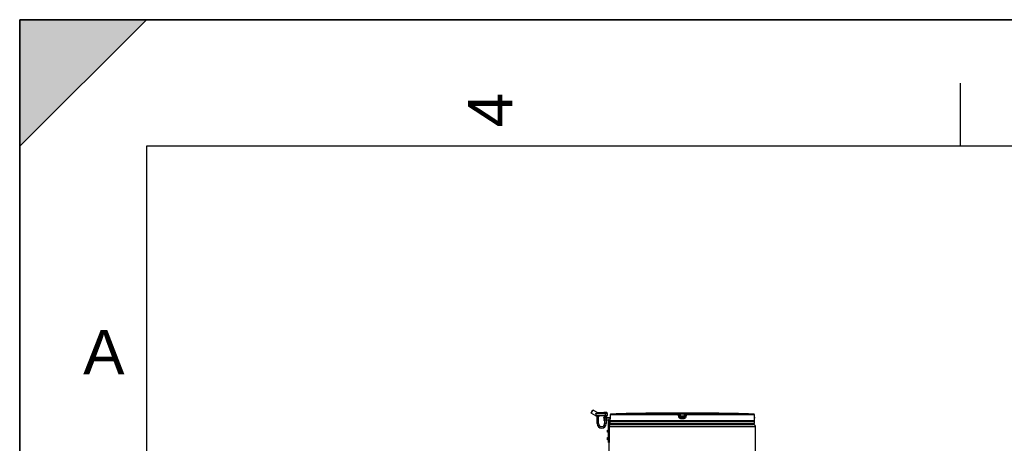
# Model space of a CAD drawing. Header units: millimetres. Extents: x 0 to 297, y 0 to 210.
# Tile 16 of 32: x 0 to 78, y 177 to 210. Entities that reach past the tile are written whole.
import ezdxf

# ---------------------------------------------------------------- set-up
doc = ezdxf.new("R2010")
doc.units = ezdxf.units.MM
doc.header["$LTSCALE"] = 16.335
doc.layers.get('0').update_dxf_attribs({"linetype": 'CONTINUOUS'})
doc.layers.add('01_GLOBAL', color=7, linetype='CONTINUOUS')
doc.styles.add('TEXTSTYLE_2', font='arial.ttf')

# ---------------------------------------------------------------- blocks, each defined once
blk = doc.blocks.new('MARGEA4_BL0', base_point=(148.514, 105.014))
at = {"color": 7, "linetype": 'Continuous'}
for p, q in [((297.014, 210.014), (0.014, 210.014)), ((0.014, 0.014), (0.014, 210.014)), ((0.014, 200.014), (10.014, 210.014)), ((10.014, 210.014), (0.014, 210.014)), ((0.014, 210.014), (0.014, 200.014)), ((0.014, 0.014), (0.014, 210.014)), ((0.014, 210.014), (0.014, 0.014)), ((0.014, 200.014), (10.014, 210.014)), ((74.264, 205.014), (74.264, 200.014)), ((287.014, 200.014), (10.014, 200.014)), ((10.014, 200.014), (10.014, 10.014))]:
    blk.add_line(p, q, dxfattribs=at)
blk.add_solid([(0.014, 200.014), (10.014, 210.014), (0.014, 210.014)], dxfattribs=at)
at = {"color": 2, "linetype": 'Continuous', "style": 'TEXTSTYLE_2', "oblique": 0.00002}
blk.add_text('4', height=3.5, rotation=90, dxfattribs=at).set_placement((38.889, 201.514))
blk.add_text('A', height=3.5, dxfattribs=at).set_placement((5.014, 182.014))

msp = doc.modelspace()

# ---------------------------------------------------------------- linework, layer by layer
at = {"color": 7, "linetype": 'Continuous'}
for p, q in [((0, 0), (0, 210)), ((0, 210), (297, 210)), ((45.12, 178.973), (45.24, 179.181)), ((45.12, 178.973), (45.131, 178.932)), ((45.131, 178.932), (45.281, 179.192)), ((45.488, 178.726), (45.131, 178.932)), ((45.24, 179.181), (45.281, 179.192)), ((45.645, 178.982), (45.281, 179.192)), ((45.495, 178.895), (45.495, 178.925)), ((46.161, 178.982), (45.604, 178.982)), ((46.132, 178.982), (46.132, 178.997)), ((46.147, 179.012), (46.342, 179.012)), ((46.357, 178.972), (46.245, 178.972)), ((46.357, 178.997), (46.357, 178.972)), ((46.395, 178.907), (46.395, 178.752)), ((49.991, 178.938), (49.841, 178.936)), ((49.99, 178.938), (49.966, 178.937)), ((49.991, 178.938), (49.99, 178.938)), ((52.18, 178.938), (52.32, 178.938)), ((52.32, 178.938), (52.46, 178.938)), ((54.648, 178.938), (54.648, 178.938)), ((54.798, 178.936), (54.648, 178.938)), ((54.649, 178.938), (54.648, 178.938)), ((54.701, 178.937), (54.657, 178.938)), ((54.798, 178.936), (54.701, 178.937)), ((45.495, 178.727), (45.495, 178.791)), ((45.503, 178.722), (45.525, 178.722)), ((45.522, 178.722), (45.524, 178.722)), ((45.602, 178.722), (45.525, 178.722)), ((45.742, 178.692), (45.547, 178.692)), ((45.585, 178.122), (45.585, 178.692)), ((46.202, 178.722), (45.687, 178.722)), ((45.705, 178.122), (45.705, 178.692)), ((46.093, 178.606), (46.626, 178.62)), ((46.093, 178.606), (46.095, 178.561)), ((46.095, 178.561), (46.625, 178.575)), ((46.095, 178.428), (46.095, 178.383)), ((46.095, 178.428), (46.485, 178.428)), ((46.485, 178.383), (46.095, 178.383)), ((46.123, 178.607), (46.125, 178.562)), ((46.125, 178.428), (46.125, 178.383)), ((46.342, 178.692), (46.147, 178.692)), ((46.185, 178.692), (46.185, 178.609)), ((46.185, 178.564), (46.185, 178.428)), ((46.185, 178.383), (46.185, 178.122)), ((46.305, 178.692), (46.305, 178.612)), ((46.305, 178.567), (46.305, 178.428)), ((46.305, 178.383), (46.305, 178.122)), ((46.357, 178.708), (46.357, 178.707)), ((46.5, 176.628), (46.5, 178.368)), ((46.545, 178.368), (46.545, 176.628)), ((46.62, 178.35), (46.62, 178.502)), ((46.62, 178.125), (46.62, 178.275)), ((46.62, 178.275), (58.02, 178.275)), ((46.62, 178.125), (58.02, 178.125)), ((46.624, 178.537), (46.623, 178.531)), ((46.625, 178.562), (46.624, 178.553)), ((46.624, 178.553), (46.624, 178.544)), ((46.624, 178.544), (46.624, 178.537)), ((46.626, 178.595), (46.625, 178.583)), ((46.625, 178.583), (46.625, 178.572)), ((46.625, 178.572), (46.625, 178.562)), ((46.627, 178.803), (46.626, 178.62)), ((46.626, 178.62), (46.626, 178.607)), ((46.626, 178.62), (46.626, 178.62)), ((46.626, 178.607), (46.626, 178.595)), ((46.65, 178.275), (46.65, 178.278)), ((46.695, 178.05), (46.695, 178.125)), ((46.695, 178.05), (57.945, 178.05)), ((57.945, 178.05), (57.945, 178.125)), ((57.99, 178.275), (57.99, 178.278)), ((58.013, 178.634), (58.012, 178.803)), ((58.013, 178.618), (58.013, 178.634)), ((58.013, 178.606), (58.013, 178.621)), ((58.014, 178.595), (58.013, 178.609)), ((58.014, 178.584), (58.014, 178.597)), ((58.014, 178.573), (58.014, 178.586)), ((58.014, 178.564), (58.014, 178.576)), ((58.015, 178.555), (58.014, 178.566)), ((58.015, 178.547), (58.015, 178.557)), ((58.015, 178.54), (58.015, 178.549)), ((58.016, 178.533), (58.015, 178.541)), ((58.016, 178.524), (58.015, 178.538)), ((58.016, 178.525), (58.016, 178.531)), ((58.016, 178.521), (58.016, 178.525)), ((58.02, 178.35), (58.02, 178.502)), ((58.02, 178.125), (58.02, 178.275)), ((46.41, 177.446), (46.41, 177.61)), ((46.41, 177.61), (46.485, 177.61)), ((46.485, 177.446), (46.41, 177.446)), ((46.485, 177.611), (46.485, 177.446)), ((46.5, 177.611), (46.485, 177.611)), ((46.5, 177.446), (46.485, 177.446)), ((46.547, 177.481), (46.545, 177.488)), ((46.41, 176.846), (46.41, 177.01)), ((46.41, 177.01), (46.485, 177.01)), ((46.485, 176.846), (46.41, 176.846)), ((46.485, 177.011), (46.485, 176.846)), ((46.5, 177.011), (46.485, 177.011)), ((46.5, 176.846), (46.485, 176.846)), ((46.5, 176.658), (46.545, 176.658)), ((46.5, 176.628), (46.545, 176.628)), ((46.547, 176.881), (46.545, 176.888))]:
    msp.add_line(p, q, dxfattribs=at)
at = {"color": 9, "linetype": 'Continuous'}
for p, q in [((45.495, 178.907), (46.395, 178.907)), ((45.525, 178.878), (45.495, 178.895)), ((45.525, 178.722), (45.525, 178.878)), ((46.132, 178.997), (46.357, 178.997)), ((46.245, 178.708), (46.245, 178.972)), ((52.028, 178.877), (46.7, 178.877)), ((49.991, 178.938), (49.991, 178.938)), ((52.028, 178.877), (52.028, 178.936)), ((52.103, 178.811), (52.103, 178.87)), ((52.124, 178.702), (52.103, 178.87)), ((52.124, 178.643), (52.103, 178.811)), ((52.18, 178.938), (52.18, 178.862)), ((52.198, 178.712), (52.18, 178.862)), ((52.46, 178.862), (52.18, 178.862)), ((52.46, 178.862), (52.441, 178.712)), ((52.46, 178.938), (52.46, 178.862)), ((52.536, 178.87), (52.515, 178.702)), ((52.536, 178.811), (52.515, 178.643)), ((52.536, 178.87), (52.536, 178.811)), ((52.611, 178.936), (52.611, 178.877)), ((57.939, 178.877), (52.611, 178.877)), ((45.488, 178.726), (45.495, 178.727)), ((45.495, 178.752), (46.395, 178.752)), ((45.757, 178.707), (45.532, 178.707)), ((45.585, 178.122), (45.705, 178.122)), ((46.357, 178.707), (46.132, 178.707)), ((46.305, 178.122), (46.185, 178.122)), ((46.245, 178.723), (46.202, 178.722)), ((46.245, 178.708), (46.207, 178.707)), ((46.245, 178.723), (46.37, 178.723)), ((46.357, 178.708), (46.245, 178.708)), ((46.621, 178.502), (46.62, 178.502)), ((58.02, 178.35), (46.62, 178.35)), ((46.627, 178.802), (46.626, 178.634)), ((46.626, 178.634), (46.626, 178.634)), ((46.627, 178.802), (46.627, 178.803)), ((52.025, 178.802), (46.627, 178.802)), ((46.65, 178.278), (46.674, 178.278)), ((48.275, 178.278), (48.48, 178.278)), ((52.046, 178.634), (52.025, 178.802)), ((52.124, 178.702), (52.124, 178.643)), ((52.124, 178.702), (52.125, 178.697)), ((52.197, 178.636), (52.198, 178.636)), ((52.32, 178.502), (52.197, 178.502)), ((52.198, 178.712), (52.198, 178.577)), ((52.441, 178.712), (52.198, 178.712)), ((52.441, 178.636), (52.198, 178.636)), ((52.32, 178.577), (52.198, 178.577)), ((52.2, 178.278), (52.44, 178.278)), ((52.441, 178.577), (52.32, 178.577)), ((52.443, 178.502), (52.32, 178.502)), ((52.441, 178.577), (52.441, 178.712)), ((52.442, 178.636), (52.441, 178.636)), ((52.515, 178.643), (52.515, 178.702)), ((52.515, 178.702), (52.515, 178.697)), ((52.615, 178.802), (52.593, 178.634)), ((58.012, 178.802), (52.615, 178.802)), ((56.159, 178.278), (56.364, 178.278)), ((57.965, 178.278), (57.99, 178.278)), ((58.012, 178.802), (58.012, 178.803)), ((58.013, 178.634), (58.012, 178.802)), ((58.013, 178.634), (58.013, 178.634)), ((58.02, 178.502), (58.018, 178.502)), ((46.41, 177.61), (46.485, 177.61)), ((46.41, 177.57), (46.485, 177.57)), ((46.41, 177.567), (46.485, 177.567)), ((46.485, 177.488), (46.41, 177.488)), ((46.485, 177.485), (46.41, 177.485)), ((46.485, 177.447), (46.41, 177.447)), ((46.41, 177.01), (46.485, 177.01)), ((46.41, 176.97), (46.485, 176.97)), ((46.41, 176.967), (46.485, 176.967)), ((46.485, 176.888), (46.41, 176.888)), ((46.485, 176.885), (46.41, 176.885)), ((46.485, 176.847), (46.41, 176.847))]:
    msp.add_line(p, q, dxfattribs=at)
at = {"color": 7, "linetype": 'Continuous'}
for points in [[(49.966, 178.937), (49.91, 178.937), (49.9, 178.937)], [(46.623, 178.531), (46.623, 178.525), (46.623, 178.523), (46.623, 178.521), (46.623, 178.519), (46.623, 178.517), (46.622, 178.516), (46.622, 178.515), (46.622, 178.515)], [(58.017, 178.516), (58.017, 178.516), (58.017, 178.515), (58.017, 178.515), (58.017, 178.515), (58.017, 178.515), (58.017, 178.516), (58.017, 178.517), (58.017, 178.518), (58.017, 178.52), (58.016, 178.521)]]:
    msp.add_lwpolyline(points, dxfattribs=at)
for centre, radius, start, end in [((46.147, 178.997), 0.015, 90, 180), ((46.342, 178.997), 0.015, 0, 90), ((46.32, 178.907), 0.075, 0, 60), ((46.702, 178.802), 0.075, 91.48637, 179.62893), ((52.32, -37.687), 216.637, 90.65548, 91.48637), ((52.32, -37.687), 216.637, 89.3842, 90.6158), ((52.32, -37.69), 216.64, 88.51363, 89.34451), ((57.937, 178.802), 0.075, 0.47139, 88.50968), ((45.503, 178.752), 0.03, 239.999, 269.99885), ((45.525, 178.752), 0.03, 180, 270), ((45.517, 178.707), 0.015, 0, 90), ((45.547, 178.707), 0.015, 180, 270), ((45.945, 178.122), 0.36, 180, 360), ((45.945, 178.122), 0.24, 180, 360), ((45.742, 178.707), 0.015, 270, 360), ((45.772, 178.707), 0.015, 90, 180), ((46.117, 178.707), 0.015, 0, 90), ((46.147, 178.707), 0.015, 180, 270), ((46.342, 178.707), 0.015, 270, 360), ((46.372, 178.708), 0.015, 99.59407, 180), ((46.365, 178.752), 0.03, 279.59407, 360), ((46.485, 178.368), 0.06, 0, 90), ((46.485, 178.368), 0.015, 0, 90), ((46.695, 178.502), 0.075, 162.87448, 180), ((46.695, 178.35), 0.075, 180, 235.73564), ((46.669, 178.278), 0.0195, 148.62171, 180), ((57.945, 178.35), 0.075, 304.26436, 360), ((57.97, 178.278), 0.0195, 0, 31.37829), ((57.945, 178.502), 0.075, 0, 17.12565)]:
    msp.add_arc(centre, radius, start, end, dxfattribs=at)
at = {"color": 9, "linetype": 'Continuous'}
for centre, radius, start, end in [((46.704, 178.799), 0.0782, 112.01648, 113.76901), ((46.703, 178.799), 0.0778, 106.67488, 112.02116), ((46.703, 178.801), 0.0764, 102.77751, 106.67429), ((46.703, 178.802), 0.0747, 99.31344, 102.77746), ((46.702, 178.806), 0.0713, 91.54035, 99.35142), ((57.937, 178.806), 0.0713, 80.77303, 88.46162), ((57.937, 178.803), 0.0742, 79.08428, 80.81472), ((57.936, 178.801), 0.076, 73.52092, 79.07067), ((57.936, 178.8), 0.0773, 71.97966, 73.5335), ((57.936, 178.799), 0.078, 65.34706, 71.97453), ((57.936, 178.8), 0.0775, 58.80204, 65.35741), ((44.462, 178.633), 2.164, 357.79623, 358.47127), ((43.876, 178.648), 2.75, 358.47333, 359.41227), ((43.632, 178.652), 2.995, 359.39506, 359.65041), ((52.938, 172.785), 5.973, 97.11548, 97.47489), ((51.701, 172.785), 5.973, 82.52511, 82.88452), ((60.615, 178.646), 2.602, 180.28324, 182.05321)]:
    msp.add_arc(centre, radius, start, end, dxfattribs=at)
at = {"color": 7, "linetype": 'Continuous'}
for points, knots in [([(45.495, 178.925), (45.503, 178.933), (45.535, 178.96), (45.575, 178.982), (45.604, 178.982)], [0, 0, 0, 0, 0.285231, 1, 1, 1, 1]), ([(45.495, 178.791), (45.495, 178.806), (45.504, 178.836), (45.517, 178.864), (45.525, 178.878)], [0, 0, 0, 0, 0.474484, 1, 1, 1, 1]), ([(46.245, 178.972), (46.229, 178.972), (46.201, 178.975), (46.174, 178.982), (46.161, 178.982)], [0, 0, 0, 0, 0.546892, 1, 1, 1, 1]), ([(46.547, 177.481), (46.546, 177.482), (46.545, 177.486), (46.545, 177.491), (46.545, 177.495)], [0, 0, 0, 0, 0.163378, 1, 1, 1, 1]), ([(46.547, 176.881), (46.546, 176.882), (46.545, 176.886), (46.545, 176.891), (46.545, 176.895)], [0, 0, 0, 0, 0.163378, 1, 1, 1, 1])]:
    msp.add_open_spline(points, degree=3, knots=knots, dxfattribs=at)
at = {"color": 9, "linetype": 'Continuous'}
for points in [[(46.627, 178.802), (46.627, 178.829), (46.647, 178.86), (46.672, 178.871)], [(52.028, 178.936), (52.061, 178.936), (52.099, 178.903), (52.103, 178.87)], [(52.028, 178.877), (52.061, 178.877), (52.099, 178.844), (52.103, 178.811)], [(52.611, 178.936), (52.578, 178.936), (52.54, 178.903), (52.536, 178.87)], [(52.536, 178.811), (52.54, 178.844), (52.578, 178.877), (52.611, 178.877)], [(58.012, 178.802), (58.012, 178.827), (57.997, 178.853), (57.976, 178.866)], [(45.495, 178.727), (45.499, 178.724), (45.504, 178.722), (45.509, 178.722)], [(52.198, 178.577), (52.165, 178.577), (52.128, 178.61), (52.124, 178.643)], [(52.515, 178.643), (52.511, 178.61), (52.474, 178.577), (52.441, 178.577)]]:
    msp.add_open_spline(points, degree=3, dxfattribs=at)
for points, knots in [([(52.025, 178.802), (52.025, 178.82), (52.031, 178.84), (52.022, 178.874), (52.028, 178.877)], [0, 0, 0, 0, 0.696676, 1, 1, 1, 1]), ([(52.025, 178.802), (52.043, 178.805), (52.07, 178.805), (52.09, 178.812), (52.103, 178.809), (52.103, 178.811)], [0, 0, 0, 0, 0.702528, 0.921269, 1, 1, 1, 1]), ([(52.028, 178.936), (52.028, 178.94), (52.052, 178.932), (52.075, 178.94), (52.126, 178.936), (52.16, 178.938), (52.18, 178.938)], [0, 0, 0, 0, 0.076793, 0.294399, 0.618544, 1, 1, 1, 1]), ([(52.103, 178.87), (52.103, 178.872), (52.115, 178.867), (52.135, 178.87), (52.162, 178.864), (52.18, 178.862)], [0, 0, 0, 0, 0.078331, 0.297814, 1, 1, 1, 1]), ([(52.46, 178.938), (52.479, 178.938), (52.513, 178.936), (52.564, 178.94), (52.587, 178.932), (52.611, 178.94), (52.611, 178.936)], [0, 0, 0, 0, 0.38169, 0.705926, 0.923307, 1, 1, 1, 1]), ([(52.46, 178.862), (52.478, 178.864), (52.505, 178.87), (52.524, 178.867), (52.536, 178.872), (52.536, 178.87)], [0, 0, 0, 0, 0.703406, 0.922256, 1, 1, 1, 1]), ([(52.615, 178.802), (52.596, 178.804), (52.571, 178.811), (52.547, 178.808), (52.538, 178.813), (52.536, 178.811)], [0, 0, 0, 0, 0.702777, 0.921367, 1, 1, 1, 1]), ([(52.615, 178.802), (52.615, 178.82), (52.609, 178.84), (52.618, 178.874), (52.611, 178.877)], [0, 0, 0, 0, 0.696571, 1, 1, 1, 1]), ([(45.687, 178.722), (45.673, 178.722), (45.645, 178.723), (45.616, 178.722), (45.602, 178.722)], [0, 0, 0, 0, 0.500003, 1, 1, 1, 1]), ([(45.602, 178.722), (45.603, 178.722), (45.606, 178.716), (45.607, 178.711), (45.607, 178.707)], [0, 0, 0, 0, 0.346151, 1, 1, 1, 1]), ([(45.683, 178.707), (45.67, 178.707), (45.645, 178.708), (45.619, 178.707), (45.607, 178.707)], [0, 0, 0, 0, 0.5, 1, 1, 1, 1]), ([(45.688, 178.722), (45.686, 178.722), (45.683, 178.716), (45.683, 178.711), (45.683, 178.707)], [0, 0, 0, 0, 0.346148, 1, 1, 1, 1]), ([(46.202, 178.722), (46.203, 178.722), (46.206, 178.716), (46.207, 178.711), (46.207, 178.707)], [0, 0, 0, 0, 0.346151, 1, 1, 1, 1]), ([(46.624, 178.55), (46.624, 178.538), (46.619, 178.528), (46.625, 178.502), (46.621, 178.502)], [0, 0, 0, 0, 0.737028, 1, 1, 1, 1]), ([(46.621, 178.502), (46.621, 178.504), (46.621, 178.509), (46.622, 178.514), (46.622, 178.516)], [0, 0, 0, 0, 0.497733, 1, 1, 1, 1]), ([(52.046, 178.634), (52.064, 178.636), (52.09, 178.642), (52.113, 178.639), (52.123, 178.644), (52.124, 178.643)], [0, 0, 0, 0, 0.703014, 0.921451, 1, 1, 1, 1]), ([(52.197, 178.502), (52.161, 178.502), (52.087, 178.528), (52.05, 178.598), (52.046, 178.634)], [0, 0, 0, 0, 0.499748, 1, 1, 1, 1]), ([(52.161, 178.707), (52.152, 178.706), (52.144, 178.7), (52.124, 178.705), (52.124, 178.702)], [0, 0, 0, 0, 0.731988, 1, 1, 1, 1]), ([(52.197, 178.502), (52.197, 178.519), (52.202, 178.542), (52.193, 178.571), (52.198, 178.577)], [0, 0, 0, 0, 0.697837, 1, 1, 1, 1]), ([(52.443, 178.502), (52.443, 178.519), (52.438, 178.542), (52.446, 178.571), (52.441, 178.577)], [0, 0, 0, 0, 0.697838, 1, 1, 1, 1]), ([(52.593, 178.634), (52.589, 178.598), (52.552, 178.529), (52.478, 178.502), (52.443, 178.502)], [0, 0, 0, 0, 0.498891, 1, 1, 1, 1]), ([(52.515, 178.702), (52.515, 178.705), (52.495, 178.7), (52.487, 178.706), (52.478, 178.707)], [0, 0, 0, 0, 0.268012, 1, 1, 1, 1]), ([(52.593, 178.634), (52.575, 178.636), (52.55, 178.642), (52.526, 178.639), (52.517, 178.644), (52.515, 178.643)], [0, 0, 0, 0, 0.703014, 0.921451, 1, 1, 1, 1]), ([(58.018, 178.502), (58.014, 178.502), (58.021, 178.529), (58.015, 178.541), (58.015, 178.553)], [0, 0, 0, 0, 0.262647, 1, 1, 1, 1]), ([(58.018, 178.502), (58.018, 178.504), (58.018, 178.509), (58.017, 178.514), (58.017, 178.516)], [0, 0, 0, 0, 0.497732, 1, 1, 1, 1])]:
    msp.add_open_spline(points, degree=3, knots=knots, dxfattribs=at)
at = {"color": 7, "linetype": 'Continuous'}
for points in [[(52.125, 178.697), (52.131, 178.666), (52.166, 178.636), (52.197, 178.636)], [(52.515, 178.697), (52.509, 178.666), (52.473, 178.636), (52.442, 178.636)]]:
    msp.add_open_spline(points, degree=3, dxfattribs=at)
at = {"layer": '01_GLOBAL', "color": 7, "linetype": 'Continuous'}
for p, q in [((46.695, 178.05), (57.945, 178.05)), ((58.095, 174.555), (58.095, 177.9)), ((46.545, 174.555), (46.545, 176.628))]:
    msp.add_line(p, q, dxfattribs=at)
at = {"layer": '01_GLOBAL', "color": 9, "linetype": 'Continuous'}
msp.add_line((46.545, 177.9), (58.095, 177.9), dxfattribs=at)
at = {"layer": '01_GLOBAL', "color": 7, "linetype": 'Continuous'}
for centre, start, end in [((46.695, 177.9), 90, 180), ((57.945, 177.9), 0, 90)]:
    msp.add_arc(centre, 0.15, start, end, dxfattribs=at)

# ---------------------------------------------------------------- block references
at = {"color": 2, "linetype": 'Continuous'}
msp.add_blockref('MARGEA4_BL0', (148.514, 105.014), dxfattribs=at)

doc.saveas('drawing.dxf')
